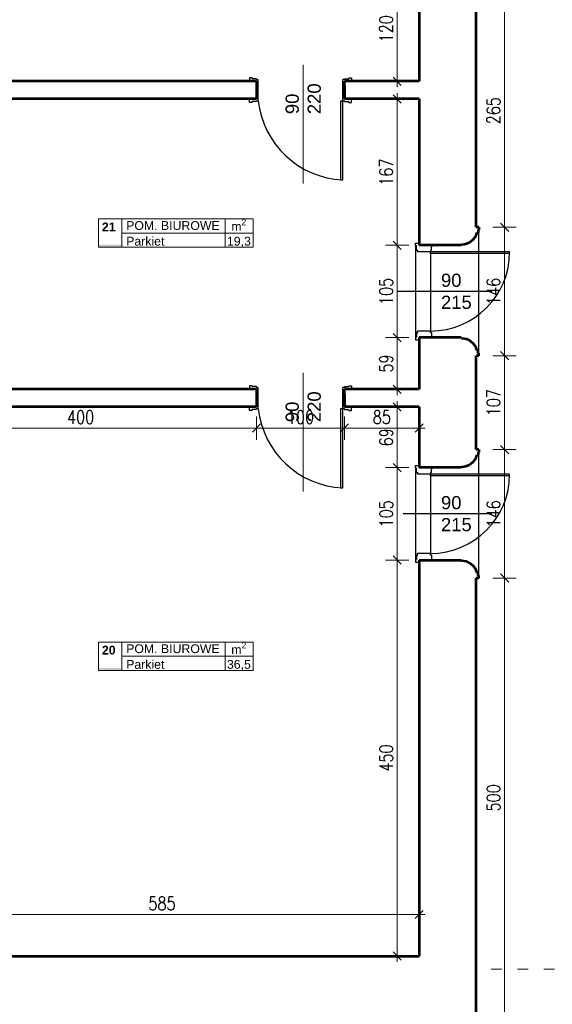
# Model space of a CAD drawing. Header units: millimetres. Extents: x 56977 to 67992, y 30187 to 42235.
# Tile 18 of 130: x 59164 to 59770, y 33924 to 35043. Entities that reach past the tile are written whole.
import ezdxf

# ---------------------------------------------------------------- set-up
doc = ezdxf.new("R2010")
doc.units = ezdxf.units.MM
doc.header["$MEASUREMENT"] = 0
doc.linetypes.add('ACAD_ISO03W100', pattern=[30, 12, -18])
doc.layers.get('0').update_dxf_attribs({"lineweight": 13})
doc.layers.get('DEFPOINTS').update_dxf_attribs({"lineweight": 13})
doc.layers.add('AI-OKNA', color=4, linetype='Continuous')
doc.layers.add('okna', color=8, linetype='Continuous')
for name, color, linetype, lineweight in [('AI-OPISY', 3, 'Continuous', 13), ('AI_MURY', 40, 'Continuous', 53), ('AI_WIDOK', 8, 'Continuous', 13), ('OPISY TABELKI', 30, 'Continuous', 13), ('wymiary', 8, 'Continuous', 13)]:
    doc.layers.add(name, color=color, linetype=linetype, lineweight=lineweight)
doc.styles.add('GENERATED_STYLE_2', font='txt.shx')
doc.styles.get("Standard").update_dxf_attribs({"font": 'txt.shx'})
doc.styles.add('Style-ROMANS', font='ROMANS.shx')
doc.styles.add('WYMIAROWY-08', font='ROMANS.shx', dxfattribs={"width": 0.8})
doc.dimstyles.new('DYBY', dxfattribs={"dimscale": 100, "dimtxt": 0.15, "dimasz": 0.05, "dimexe": 0.05, "dimexo": 0.1, "dimgap": 0.05, "dimtad": 1, "dimdec": 0, "dimdsep": 46, "dimlunit": 5, "dimtxsty": 'WYMIAROWY-08', "dimblk": 'M_STRZ', "dimcen": 0.1, "dimse1": 1, "dimse2": 1, "dimclrd": 7, "dimclre": 7, "dimclrt": 1, "dimadec": 0, "dimazin": 0, "dimtfac": 1, "dimtdec": 0, "dimtmove": 2, "dimatfit": 3, "dimldrblk": 'M_STRZ', "dimfxl": 0, "dimtolj": 1, "dimarcsym": 0})

# ---------------------------------------------------------------- blocks, each defined once
blk = doc.blocks.new('M_STRZ')
for p, q in [((0, 2.66), (0, 0)), ((-1.33, 0), (1.33, 0)), ((-0.94, -0.94), (0.94, 0.94)), ((0, 0), (0, -2.66))]:
    blk.add_line(p, q)
blk = doc.blocks.new('*U720')
at = {"layer": 'DEFPOINTS', "color": 0}
for p in [(59683.5, 34661.3), (59715.7, 34661.3), (59683.5, 34554.6)]:
    blk.add_point(p, dxfattribs=at)
at = {"layer": 'wymiary', "color": 7, "lineweight": -2}
blk.add_line((59715.7, 34559.6), (59715.7, 34656.3), dxfattribs=at)
at = {"layer": 'wymiary', "color": 7, "lineweight": -2, "xscale": 5, "yscale": 5, "zscale": 5}
for p, rotation in [((59715.7, 34661.3), 90), ((59715.7, 34554.6), 270)]:
    blk.add_blockref('M_STRZ', p, dxfattribs=dict(at, rotation=rotation))
at = {"layer": 'wymiary', "color": 1, "insert": (59703.2, 34607.9), "char_height": 15, "attachment_point": 5, "rotation": 90, "style": 'WYMIAROWY-08'}
blk.add_mtext('107', dxfattribs=at)
blk = doc.blocks.new('*D2253')
at = {"layer": 'DEFPOINTS'}
for p in [(59683.5, 34661.3), (59715.7, 34661.3), (59728.2, 34592.4), (59683.5, 34554.6)]:
    blk.add_point(p, dxfattribs=at)
at = {"layer": 'wymiary', "color": 7}
blk.add_blockref('*U720', (0, 0), dxfattribs=at)
blk = doc.blocks.new('*U721')
at = {"layer": 'DEFPOINTS', "color": 0}
for p in [(59683.5, 35072.1), (59715.7, 35072.1), (59683.5, 34807.3)]:
    blk.add_point(p, dxfattribs=at)
at = {"layer": 'wymiary', "color": 7, "lineweight": -2}
blk.add_line((59715.7, 34812.3), (59715.7, 35067.1), dxfattribs=at)
at = {"layer": 'wymiary', "color": 7, "lineweight": -2, "xscale": 5, "yscale": 5, "zscale": 5}
for p, rotation in [((59715.7, 35072.1), 90), ((59715.7, 34807.3), 270)]:
    blk.add_blockref('M_STRZ', p, dxfattribs=dict(at, rotation=rotation))
at = {"layer": 'wymiary', "color": 1, "insert": (59703.2, 34939.7), "char_height": 15, "attachment_point": 5, "rotation": 90, "style": 'WYMIAROWY-08'}
blk.add_mtext('265', dxfattribs=at)
blk = doc.blocks.new('*D2254')
at = {"layer": 'DEFPOINTS'}
for p in [(59683.5, 35072.1), (59715.7, 35072.1), (59728.2, 34923.3), (59683.5, 34807.3)]:
    blk.add_point(p, dxfattribs=at)
at = {"layer": 'wymiary', "color": 7}
blk.add_blockref('*U721', (0, 0), dxfattribs=at)
blk = doc.blocks.new('*U1356')
at = {"layer": 'DEFPOINTS', "color": 0}
for p in [(59618.6, 35092.6), (59593.6, 34973.1), (59618.6, 34973.1)]:
    blk.add_point(p, dxfattribs=at)
at = {"layer": 'wymiary', "color": 7, "lineweight": -2}
blk.add_line((59593.6, 35087.6), (59593.6, 34978.1), dxfattribs=at)
at = {"layer": 'wymiary', "color": 7, "lineweight": -2, "xscale": 5, "yscale": 5, "zscale": 5}
for p, rotation in [((59593.6, 35092.6), 90), ((59593.6, 34973.1), 270)]:
    blk.add_blockref('M_STRZ', p, dxfattribs=dict(at, rotation=rotation))
at = {"layer": 'wymiary', "color": 1, "insert": (59581.1, 35032.8), "char_height": 15, "attachment_point": 5, "rotation": 90, "style": 'WYMIAROWY-08'}
blk.add_mtext('120', dxfattribs=at)
blk = doc.blocks.new('*D2887')
at = {"layer": 'DEFPOINTS'}
for p in [(59618.6, 35092.6), (59606.1, 35048.3), (59593.6, 34973.1), (59618.6, 34973.1)]:
    blk.add_point(p, dxfattribs=at)
at = {"layer": 'wymiary', "color": 7}
blk.add_blockref('*U1356', (0, 0), dxfattribs=at)
blk = doc.blocks.new('*U1357')
at = {"layer": 'DEFPOINTS', "color": 0}
for p in [(59618.6, 34953.1), (59593.6, 34786.8), (59618.6, 34786.8)]:
    blk.add_point(p, dxfattribs=at)
at = {"layer": 'wymiary', "color": 7, "lineweight": -2}
blk.add_line((59593.6, 34948.1), (59593.6, 34791.8), dxfattribs=at)
at = {"layer": 'wymiary', "color": 7, "lineweight": -2, "xscale": 5, "yscale": 5, "zscale": 5}
for p, rotation in [((59593.6, 34953.1), 90), ((59593.6, 34786.8), 270)]:
    blk.add_blockref('M_STRZ', p, dxfattribs=dict(at, rotation=rotation))
at = {"layer": 'wymiary', "color": 1, "insert": (59581.1, 34869.9), "char_height": 15, "attachment_point": 5, "rotation": 90, "style": 'WYMIAROWY-08'}
blk.add_mtext('167', dxfattribs=at)
blk = doc.blocks.new('*D2888')
at = {"layer": 'DEFPOINTS'}
for p in [(59618.6, 34953.1), (59606.1, 34885.4), (59593.6, 34786.8), (59618.6, 34786.8)]:
    blk.add_point(p, dxfattribs=at)
at = {"layer": 'wymiary', "color": 7}
blk.add_blockref('*U1357', (0, 0), dxfattribs=at)
blk = doc.blocks.new('*U1358')
at = {"layer": 'DEFPOINTS', "color": 0}
for p in [(59618.6, 34786.8), (59593.6, 34681.8), (59618.6, 34681.8)]:
    blk.add_point(p, dxfattribs=at)
at = {"layer": 'wymiary', "color": 7, "lineweight": -2}
blk.add_line((59593.6, 34781.8), (59593.6, 34686.8), dxfattribs=at)
at = {"layer": 'wymiary', "color": 7, "lineweight": -2, "xscale": 5, "yscale": 5, "zscale": 5}
for p, rotation in [((59593.6, 34786.8), 90), ((59593.6, 34681.8), 270)]:
    blk.add_blockref('M_STRZ', p, dxfattribs=dict(at, rotation=rotation))
at = {"layer": 'wymiary', "color": 1, "insert": (59581.1, 34734.3), "char_height": 15, "attachment_point": 5, "rotation": 90, "style": 'WYMIAROWY-08'}
blk.add_mtext('105', dxfattribs=at)
blk = doc.blocks.new('*D2889')
at = {"layer": 'DEFPOINTS'}
for p in [(59618.6, 34786.8), (59606.1, 34749.7), (59593.6, 34681.8), (59618.6, 34681.8)]:
    blk.add_point(p, dxfattribs=at)
at = {"layer": 'wymiary', "color": 7}
blk.add_blockref('*U1358', (0, 0), dxfattribs=at)
blk = doc.blocks.new('*U1359')
at = {"layer": 'DEFPOINTS', "color": 0}
for p in [(59618.6, 34681.8), (59593.6, 34623.1), (59618.6, 34623.1)]:
    blk.add_point(p, dxfattribs=at)
at = {"layer": 'wymiary', "color": 7, "lineweight": -2}
blk.add_line((59593.6, 34676.8), (59593.6, 34628.1), dxfattribs=at)
at = {"layer": 'wymiary', "color": 7, "lineweight": -2, "xscale": 5, "yscale": 5, "zscale": 5}
for p, rotation in [((59593.6, 34681.8), 90), ((59593.6, 34623.1), 270)]:
    blk.add_blockref('M_STRZ', p, dxfattribs=dict(at, rotation=rotation))
at = {"layer": 'wymiary', "color": 1, "insert": (59581.1, 34652.4), "char_height": 15, "attachment_point": 5, "rotation": 90, "style": 'WYMIAROWY-08'}
blk.add_mtext('59', dxfattribs=at)
blk = doc.blocks.new('*D2890')
at = {"layer": 'DEFPOINTS'}
for p in [(59618.6, 34681.8), (59606.1, 34663), (59593.6, 34623.1), (59618.6, 34623.1)]:
    blk.add_point(p, dxfattribs=at)
at = {"layer": 'wymiary', "color": 7}
blk.add_blockref('*U1359', (0, 0), dxfattribs=at)
blk = doc.blocks.new('*U1360')
at = {"layer": 'DEFPOINTS', "color": 0}
for p in [(59618.6, 34603.1), (59593.6, 34534.1), (59618.6, 34534.1)]:
    blk.add_point(p, dxfattribs=at)
at = {"layer": 'wymiary', "color": 7, "lineweight": -2}
blk.add_line((59593.6, 34598.1), (59593.6, 34539.1), dxfattribs=at)
at = {"layer": 'wymiary', "color": 7, "lineweight": -2, "xscale": 5, "yscale": 5, "zscale": 5}
for p, rotation in [((59593.6, 34603.1), 90), ((59593.6, 34534.1), 270)]:
    blk.add_blockref('M_STRZ', p, dxfattribs=dict(at, rotation=rotation))
at = {"layer": 'wymiary', "color": 1, "insert": (59581.1, 34568.6), "char_height": 15, "attachment_point": 5, "rotation": 90, "style": 'WYMIAROWY-08'}
blk.add_mtext('69', dxfattribs=at)
blk = doc.blocks.new('*D2891')
at = {"layer": 'DEFPOINTS'}
for p in [(59618.6, 34603.1), (59606.1, 34578.9), (59593.6, 34534.1), (59618.6, 34534.1)]:
    blk.add_point(p, dxfattribs=at)
at = {"layer": 'wymiary', "color": 7}
blk.add_blockref('*U1360', (0, 0), dxfattribs=at)
blk = doc.blocks.new('*U1361')
at = {"layer": 'DEFPOINTS', "color": 0}
for p in [(59618.6, 34534.1), (59593.6, 34429.1), (59618.6, 34429.1)]:
    blk.add_point(p, dxfattribs=at)
at = {"layer": 'wymiary', "color": 7, "lineweight": -2}
blk.add_line((59593.6, 34529.1), (59593.6, 34434.1), dxfattribs=at)
at = {"layer": 'wymiary', "color": 7, "lineweight": -2, "xscale": 5, "yscale": 5, "zscale": 5}
for p, rotation in [((59593.6, 34534.1), 90), ((59593.6, 34429.1), 270)]:
    blk.add_blockref('M_STRZ', p, dxfattribs=dict(at, rotation=rotation))
at = {"layer": 'wymiary', "color": 1, "insert": (59581.1, 34481.6), "char_height": 15, "attachment_point": 5, "rotation": 90, "style": 'WYMIAROWY-08'}
blk.add_mtext('105', dxfattribs=at)
blk = doc.blocks.new('*D2892')
at = {"layer": 'DEFPOINTS'}
for p in [(59618.6, 34534.1), (59606.1, 34497), (59593.6, 34429.1), (59618.6, 34429.1)]:
    blk.add_point(p, dxfattribs=at)
at = {"layer": 'wymiary', "color": 7}
blk.add_blockref('*U1361', (0, 0), dxfattribs=at)
blk = doc.blocks.new('*U1362')
at = {"layer": 'DEFPOINTS', "color": 0}
for p in [(59618.6, 34429.1), (59593.6, 33979.1), (59618.6, 33979.1)]:
    blk.add_point(p, dxfattribs=at)
at = {"layer": 'wymiary', "color": 7, "lineweight": -2}
blk.add_line((59593.6, 34424.1), (59593.6, 33984.1), dxfattribs=at)
at = {"layer": 'wymiary', "color": 7, "lineweight": -2, "xscale": 5, "yscale": 5, "zscale": 5}
for p, rotation in [((59593.6, 34429.1), 90), ((59593.6, 33979.1), 270)]:
    blk.add_blockref('M_STRZ', p, dxfattribs=dict(at, rotation=rotation))
at = {"layer": 'wymiary', "color": 1, "insert": (59581.1, 34204.1), "char_height": 15, "attachment_point": 5, "rotation": 90, "style": 'WYMIAROWY-08'}
blk.add_mtext('450', dxfattribs=at)
blk = doc.blocks.new('*D2893')
at = {"layer": 'DEFPOINTS'}
for p in [(59618.6, 34429.1), (59606.1, 34220.4), (59593.6, 33979.1), (59618.6, 33979.1)]:
    blk.add_point(p, dxfattribs=at)
at = {"layer": 'wymiary', "color": 7}
blk.add_blockref('*U1362', (0, 0), dxfattribs=at)
blk = doc.blocks.new('*U1363')
at = {"layer": 'DEFPOINTS', "color": 0}
for p in [(59033.5, 34026.3), (59618.6, 34026.3), (59618.6, 34026.3)]:
    blk.add_point(p, dxfattribs=at)
at = {"layer": 'wymiary', "color": 7, "lineweight": -2}
blk.add_line((59038.5, 34026.3), (59613.6, 34026.3), dxfattribs=at)
at = {"layer": 'wymiary', "color": 7, "lineweight": -2, "xscale": 5, "yscale": 5, "zscale": 5, "rotation": 180}
blk.add_blockref('M_STRZ', (59033.5, 34026.3), dxfattribs=at)
at = {"layer": 'wymiary', "color": 7, "lineweight": -2, "xscale": 5, "yscale": 5, "zscale": 5}
blk.add_blockref('M_STRZ', (59618.6, 34026.3), dxfattribs=at)
at = {"layer": 'wymiary', "color": 1, "insert": (59326.1, 34038.8), "char_height": 15, "attachment_point": 5, "style": 'WYMIAROWY-08'}
blk.add_mtext('585', dxfattribs=at)
blk = doc.blocks.new('*D2894')
at = {"layer": 'DEFPOINTS'}
for p in [(59309.8, 34038.8), (59033.5, 34026.3), (59618.6, 34026.3), (59618.6, 34026.3)]:
    blk.add_point(p, dxfattribs=at)
at = {"layer": 'wymiary', "color": 7}
blk.add_blockref('*U1363', (0, 0), dxfattribs=at)
blk = doc.blocks.new('*U1364')
at = {"layer": 'DEFPOINTS', "color": 0}
for p in [(59683.5, 34554.6), (59715.7, 34554.6), (59683.5, 34408.6)]:
    blk.add_point(p, dxfattribs=at)
at = {"layer": 'wymiary', "color": 7, "lineweight": -2}
blk.add_line((59715.7, 34413.6), (59715.7, 34549.6), dxfattribs=at)
at = {"layer": 'wymiary', "color": 7, "lineweight": -2, "xscale": 5, "yscale": 5, "zscale": 5}
for p, rotation in [((59715.7, 34554.6), 90), ((59715.7, 34408.6), 270)]:
    blk.add_blockref('M_STRZ', p, dxfattribs=dict(at, rotation=rotation))
at = {"layer": 'wymiary', "color": 1, "insert": (59703.2, 34481.6), "char_height": 15, "attachment_point": 5, "rotation": 90, "style": 'WYMIAROWY-08'}
blk.add_mtext('146', dxfattribs=at)
blk = doc.blocks.new('*D2895')
at = {"layer": 'DEFPOINTS'}
for p in [(59683.5, 34554.6), (59715.7, 34554.6), (59728.2, 34466.1), (59683.5, 34408.6)]:
    blk.add_point(p, dxfattribs=at)
at = {"layer": 'wymiary', "color": 7}
blk.add_blockref('*U1364', (0, 0), dxfattribs=at)
blk = doc.blocks.new('*U1365')
at = {"layer": 'DEFPOINTS', "color": 0}
for p in [(59683.5, 34408.6), (59715.7, 34408.6), (59683.5, 33909.1)]:
    blk.add_point(p, dxfattribs=at)
at = {"layer": 'wymiary', "color": 7, "lineweight": -2}
blk.add_line((59715.7, 33914.1), (59715.7, 34403.6), dxfattribs=at)
at = {"layer": 'wymiary', "color": 7, "lineweight": -2, "xscale": 5, "yscale": 5, "zscale": 5}
for p, rotation in [((59715.7, 34408.6), 90), ((59715.7, 33909.1), 270)]:
    blk.add_blockref('M_STRZ', p, dxfattribs=dict(at, rotation=rotation))
at = {"layer": 'wymiary', "color": 1, "insert": (59703.2, 34158.8), "char_height": 15, "attachment_point": 5, "rotation": 90, "style": 'WYMIAROWY-08'}
blk.add_mtext('500', dxfattribs=at)
blk = doc.blocks.new('*D2896')
at = {"layer": 'DEFPOINTS'}
for p in [(59683.5, 34408.6), (59715.7, 34408.6), (59728.2, 34142.5), (59683.5, 33909.1)]:
    blk.add_point(p, dxfattribs=at)
at = {"layer": 'wymiary', "color": 7}
blk.add_blockref('*U1365', (0, 0), dxfattribs=at)
blk = doc.blocks.new('*U1366')
at = {"layer": 'DEFPOINTS', "color": 0}
for p in [(59683.5, 34807.3), (59715.7, 34807.3), (59683.5, 34661.3)]:
    blk.add_point(p, dxfattribs=at)
at = {"layer": 'wymiary', "color": 7, "lineweight": -2}
blk.add_line((59715.7, 34666.3), (59715.7, 34802.3), dxfattribs=at)
at = {"layer": 'wymiary', "color": 7, "lineweight": -2, "xscale": 5, "yscale": 5, "zscale": 5}
for p, rotation in [((59715.7, 34807.3), 90), ((59715.7, 34661.3), 270)]:
    blk.add_blockref('M_STRZ', p, dxfattribs=dict(at, rotation=rotation))
at = {"layer": 'wymiary', "color": 1, "insert": (59703.2, 34734.3), "char_height": 15, "attachment_point": 5, "rotation": 90, "style": 'WYMIAROWY-08'}
blk.add_mtext('146', dxfattribs=at)
blk = doc.blocks.new('*D2897')
at = {"layer": 'DEFPOINTS'}
for p in [(59683.5, 34807.3), (59715.7, 34807.3), (59728.2, 34718.8), (59683.5, 34661.3)]:
    blk.add_point(p, dxfattribs=at)
at = {"layer": 'wymiary', "color": 7}
blk.add_blockref('*U1366', (0, 0), dxfattribs=at)
blk = doc.blocks.new('*U1392')
at = {"layer": 'DEFPOINTS', "color": 0}
for p in [(59033.5, 34603.1), (59433.6, 34603.1), (59433.6, 34579)]:
    blk.add_point(p, dxfattribs=at)
at = {"layer": 'wymiary', "color": 7, "lineweight": -2}
blk.add_line((59038.5, 34578.9), (59428.6, 34579), dxfattribs=at)
at = {"layer": 'wymiary', "color": 7, "lineweight": -2, "xscale": 5.000000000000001, "yscale": 5.000000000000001, "zscale": 5}
for p, rotation in [((59033.5, 34578.9), 180.0028487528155), ((59433.6, 34579), 0.00284875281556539)]:
    blk.add_blockref('M_STRZ', p, dxfattribs=dict(at, rotation=rotation))
at = {"layer": 'wymiary', "color": 1, "insert": (59233.6, 34591.4), "char_height": 15, "attachment_point": 5, "rotation": 0.0028, "style": 'WYMIAROWY-08'}
blk.add_mtext('400', dxfattribs=at)
blk = doc.blocks.new('*D2923')
at = {"layer": 'DEFPOINTS'}
for p in [(59033.5, 34603.1), (59433.6, 34603.1), (59433.6, 34579), (59217.3, 34566.4)]:
    blk.add_point(p, dxfattribs=at)
at = {"layer": 'wymiary', "color": 7}
blk.add_blockref('*U1392', (0, 0), dxfattribs=at)
blk = doc.blocks.new('*U1393')
at = {"layer": 'DEFPOINTS', "color": 0}
for p in [(59433.6, 34603.1), (59533.6, 34603.1), (59533.6, 34579)]:
    blk.add_point(p, dxfattribs=at)
at = {"layer": 'wymiary', "color": 7, "lineweight": -2}
blk.add_line((59438.6, 34579), (59528.6, 34579), dxfattribs=at)
at = {"layer": 'wymiary', "color": 7, "lineweight": -2, "xscale": 5, "yscale": 5, "zscale": 5, "rotation": 180}
blk.add_blockref('M_STRZ', (59433.6, 34579), dxfattribs=at)
at = {"layer": 'wymiary', "color": 7, "lineweight": -2, "xscale": 5, "yscale": 5, "zscale": 5}
blk.add_blockref('M_STRZ', (59533.6, 34579), dxfattribs=at)
at = {"layer": 'wymiary', "color": 1, "insert": (59483.6, 34591.5), "char_height": 15, "attachment_point": 5, "style": 'WYMIAROWY-08'}
blk.add_mtext('100', dxfattribs=at)
blk = doc.blocks.new('*D2924')
at = {"layer": 'DEFPOINTS'}
for p in [(59433.6, 34603.1), (59533.6, 34603.1), (59533.6, 34579), (59468.2, 34566.5)]:
    blk.add_point(p, dxfattribs=at)
at = {"layer": 'wymiary', "color": 7}
blk.add_blockref('*U1393', (0, 0), dxfattribs=at)
blk = doc.blocks.new('*U1394')
at = {"layer": 'DEFPOINTS', "color": 0}
for p in [(59533.6, 34603.1), (59618.6, 34603.1), (59618.6, 34579)]:
    blk.add_point(p, dxfattribs=at)
at = {"layer": 'wymiary', "color": 7, "lineweight": -2}
blk.add_line((59538.6, 34579), (59613.6, 34579), dxfattribs=at)
at = {"layer": 'wymiary', "color": 7, "lineweight": -2, "xscale": 5, "yscale": 5, "zscale": 5, "rotation": 180}
blk.add_blockref('M_STRZ', (59533.6, 34579), dxfattribs=at)
at = {"layer": 'wymiary', "color": 7, "lineweight": -2, "xscale": 5, "yscale": 5, "zscale": 5}
blk.add_blockref('M_STRZ', (59618.6, 34579), dxfattribs=at)
at = {"layer": 'wymiary', "color": 1, "insert": (59576.1, 34591.5), "char_height": 15, "attachment_point": 5, "style": 'WYMIAROWY-08'}
blk.add_mtext('85', dxfattribs=at)
blk = doc.blocks.new('*D2925')
at = {"layer": 'DEFPOINTS'}
for p in [(59533.6, 34603.1), (59618.6, 34603.1), (59618.6, 34579), (59565.5, 34566.5)]:
    blk.add_point(p, dxfattribs=at)
at = {"layer": 'wymiary', "color": 7}
blk.add_blockref('*U1394', (0, 0), dxfattribs=at)

msp = doc.modelspace()

# ---------------------------------------------------------------- hatches: boundary and pattern name
at = {"layer": 'OPISY TABELKI', "extrusion": (0, 0, -1)}
for points in [[(-59280.4, 34784.5), (-59280.4, 34787.4), (-59254.1, 34787.4), (-59254.1, 34784.5)], [(-59280.4, 34303.6), (-59280.4, 34306.5), (-59254.1, 34306.5), (-59254.1, 34303.6)]]:
    msp.add_hatch(color=256, dxfattribs=at).paths.add_polyline_path(points, flags=16)

# ---------------------------------------------------------------- linework, layer by layer
at = {"layer": 'AI-OKNA'}
for p, q in [((59425.6, 34977.1), (59425.6, 34973.1)), ((59428.6, 34977.1), (59425.6, 34977.1)), ((59428.6, 34977.1), (59428.6, 34976.1)), ((59433.6, 34976.1), (59428.6, 34976.1)), ((59433.6, 34976.1), (59433.6, 34975.1)), ((59433.6, 34975.1), (59435.6, 34975.1)), ((59435.6, 34951.1), (59435.6, 34975.1)), ((59533.6, 34975.1), (59531.6, 34975.1)), ((59531.6, 34951.1), (59531.6, 34975.1)), ((59533.6, 34976.1), (59533.6, 34975.1)), ((59533.6, 34976.1), (59538.6, 34976.1)), ((59538.6, 34977.1), (59538.6, 34976.1)), ((59538.6, 34977.1), (59541.6, 34977.1)), ((59541.6, 34977.1), (59541.6, 34973.1)), ((59433.6, 34960.6), (59433.6, 34955.6)), ((59533.6, 34960.6), (59533.6, 34955.6)), ((59425.6, 34949.1), (59425.6, 34953.1)), ((59428.6, 34949.1), (59425.6, 34949.1)), ((59433.6, 34950.1), (59428.6, 34950.1)), ((59428.6, 34949.1), (59428.6, 34950.1)), ((59433.6, 34951.1), (59435.6, 34951.1)), ((59433.6, 34950.1), (59433.6, 34951.1)), ((59529.6, 34951.1), (59531.6, 34951.1)), ((59529.6, 34861.1), (59529.6, 34951.1)), ((59533.6, 34951.1), (59531.6, 34951.1)), ((59531.6, 34861.1), (59531.6, 34951.1)), ((59533.6, 34950.1), (59533.6, 34951.1)), ((59533.6, 34950.1), (59538.6, 34950.1)), ((59538.6, 34949.1), (59538.6, 34950.1)), ((59538.6, 34949.1), (59541.6, 34949.1)), ((59541.6, 34949.1), (59541.6, 34953.1)), ((59529.6, 34861.1), (59531.6, 34861.1)), ((59614.6, 34789.3), (59618.6, 34789.3)), ((59614.6, 34786.3), (59614.6, 34789.3)), ((59614.6, 34786.3), (59614.6, 34682.3)), ((59615.6, 34786.3), (59614.6, 34786.3)), ((59615.6, 34781.3), (59615.6, 34786.3)), ((59615.6, 34781.3), (59616.6, 34781.3)), ((59616.6, 34781.3), (59616.6, 34779.3)), ((59631.5, 34779.3), (59616.6, 34779.3)), ((59631.5, 34781.3), (59631.5, 34779.3)), ((59632.5, 34781.3), (59631.5, 34781.3)), ((59631.5, 34777.3), (59631.5, 34779.3)), ((59721.5, 34779.3), (59631.5, 34779.3)), ((59631.5, 34778.8), (59631.5, 34687.3)), ((59721.5, 34777.3), (59631.5, 34777.3)), ((59632.5, 34781.3), (59632.5, 34785.3)), ((59701.3, 34734.3), (59593.7, 34734.3)), ((59615.6, 34687.3), (59616.6, 34687.3)), ((59615.6, 34687.3), (59615.6, 34682.3)), ((59631.5, 34689.3), (59616.6, 34689.3)), ((59616.6, 34687.3), (59616.6, 34689.3)), ((59631.5, 34687.3), (59631.5, 34689.3)), ((59632.5, 34687.3), (59631.5, 34687.3)), ((59632.5, 34687.3), (59632.5, 34683.3)), ((59614.6, 34682.3), (59615.6, 34682.3)), ((59614.6, 34682.3), (59614.6, 34679.3)), ((59614.6, 34679.3), (59618.6, 34679.3)), ((59425.6, 34627.1), (59425.6, 34623.1)), ((59428.6, 34627.1), (59425.6, 34627.1)), ((59428.6, 34627.1), (59428.6, 34626.1)), ((59433.6, 34626.1), (59428.6, 34626.1)), ((59433.6, 34626.1), (59433.6, 34625.1)), ((59433.6, 34625.1), (59435.6, 34625.1)), ((59435.6, 34601.1), (59435.6, 34625.1)), ((59533.6, 34625.1), (59531.6, 34625.1)), ((59531.6, 34601.1), (59531.6, 34625.1)), ((59533.6, 34626.1), (59533.6, 34625.1)), ((59533.6, 34626.1), (59538.6, 34626.1)), ((59538.6, 34627.1), (59538.6, 34626.1)), ((59538.6, 34627.1), (59541.6, 34627.1)), ((59541.6, 34627.1), (59541.6, 34623.1)), ((59433.6, 34610.6), (59433.6, 34605.6)), ((59533.6, 34610.6), (59533.6, 34605.6)), ((59425.6, 34599.1), (59425.6, 34603.1)), ((59428.6, 34599.1), (59425.6, 34599.1)), ((59433.6, 34600.1), (59428.6, 34600.1)), ((59428.6, 34599.1), (59428.6, 34600.1)), ((59433.6, 34601.1), (59435.6, 34601.1)), ((59433.6, 34600.1), (59433.6, 34601.1)), ((59529.6, 34601.1), (59531.6, 34601.1)), ((59529.6, 34511.1), (59529.6, 34601.1)), ((59533.6, 34601.1), (59531.6, 34601.1)), ((59531.6, 34511.1), (59531.6, 34601.1)), ((59533.6, 34600.1), (59533.6, 34601.1)), ((59533.6, 34600.1), (59538.6, 34600.1)), ((59538.6, 34599.1), (59538.6, 34600.1)), ((59538.6, 34599.1), (59541.6, 34599.1)), ((59541.6, 34599.1), (59541.6, 34603.1)), ((59614.6, 34536.6), (59618.6, 34536.6)), ((59614.6, 34533.6), (59614.6, 34536.6)), ((59614.6, 34533.6), (59614.6, 34429.6)), ((59615.6, 34533.6), (59614.6, 34533.6)), ((59615.6, 34528.6), (59615.6, 34533.6)), ((59632.5, 34528.6), (59632.5, 34532.6)), ((59615.6, 34528.6), (59616.6, 34528.6)), ((59616.6, 34528.6), (59616.6, 34526.6)), ((59631.5, 34526.6), (59616.6, 34526.6)), ((59631.5, 34528.6), (59631.5, 34526.6)), ((59632.5, 34528.6), (59631.5, 34528.6)), ((59631.5, 34524.6), (59631.5, 34526.6)), ((59721.5, 34526.6), (59631.5, 34526.6)), ((59631.5, 34526.1), (59631.5, 34434.6)), ((59721.5, 34524.6), (59631.5, 34524.6)), ((59529.6, 34511.1), (59531.6, 34511.1)), ((59701.3, 34481.6), (59600.5, 34481.6)), ((59614.6, 34429.6), (59615.6, 34429.6)), ((59614.6, 34429.6), (59614.6, 34426.6)), ((59615.6, 34434.6), (59616.6, 34434.6)), ((59615.6, 34434.6), (59615.6, 34429.6)), ((59631.5, 34436.6), (59616.6, 34436.6)), ((59616.6, 34434.6), (59616.6, 34436.6)), ((59631.5, 34434.6), (59631.5, 34436.6)), ((59632.5, 34434.6), (59631.5, 34434.6)), ((59632.5, 34434.6), (59632.5, 34430.6)), ((59614.6, 34426.6), (59618.6, 34426.6))]:
    msp.add_line(p, q, dxfattribs=at)
for centre, radius, start, end in [((59536.2, 34962.2), 101.2, 186.3007, 267.3945), ((59631.5, 34779.3), 90, 270, 0), ((59632.5, 34786.8), 1.5, 270, 0), ((59632.5, 34681.8), 1.5, 0, 90), ((59536.2, 34612.2), 101.2, 186.3007, 267.3945), ((59632.5, 34534.1), 1.5, 270, 0), ((59631.5, 34526.6), 90, 270, 0), ((59632.5, 34429.1), 1.5, 0, 90)]:
    msp.add_arc(centre, radius, start, end, dxfattribs=at)
at = {"layer": 'AI-OPISY'}
for p, q in [((59486.6, 34991.9), (59486.6, 34857)), ((59486.6, 34641.9), (59486.6, 34507))]:
    msp.add_line(p, q, dxfattribs=at)
at = {"layer": 'AI_MURY'}
for p, q in [((59618.6, 35092.6), (59618.6, 34973.1)), ((59683.5, 34925.1), (59683.5, 35072.1)), ((59433.6, 34973.1), (59033.5, 34973.1)), ((59433.6, 34973.1), (59433.6, 34953.1)), ((59433.6, 34968.1), (59433.6, 34953.1)), ((59618.6, 34973.1), (59533.6, 34973.1)), ((59533.6, 34953.1), (59533.6, 34973.1)), ((59533.6, 34968.1), (59533.6, 34953.1)), ((59433.6, 34953.1), (59033.5, 34953.1)), ((59618.6, 34953.1), (59533.6, 34953.1)), ((59618.6, 34953.1), (59533.6, 34953.1)), ((59618.6, 34953.1), (59618.6, 34786.8)), ((59618.6, 34953.1), (59618.6, 34786.8)), ((59683.5, 34807.3), (59683.5, 34925.1)), ((59686.5, 34807.3), (59683.5, 34807.3)), ((59684.5, 34801.3), (59685.5, 34801.3)), ((59685.5, 34804.3), (59685.5, 34801.3)), ((59685.5, 34804.3), (59686.5, 34804.3)), ((59686.5, 34807.3), (59686.5, 34804.3)), ((59666.5, 34786.8), (59666.5, 34787.8)), ((59666.5, 34786.8), (59618.6, 34786.8)), ((59618.6, 34681.8), (59618.6, 34623.1)), ((59618.6, 34681.8), (59618.6, 34623.1)), ((59666.5, 34681.8), (59618.6, 34681.8)), ((59666.5, 34681.8), (59666.5, 34680.8)), ((59684.5, 34667.3), (59685.5, 34667.3)), ((59685.5, 34664.3), (59685.5, 34667.3)), ((59685.5, 34664.3), (59686.5, 34664.3)), ((59686.5, 34661.3), (59686.5, 34664.3)), ((59683.5, 34554.6), (59683.5, 34661.3)), ((59686.5, 34661.3), (59683.5, 34661.3)), ((59433.6, 34623.1), (59033.5, 34623.1)), ((59433.6, 34623.1), (59433.6, 34603.1)), ((59618.6, 34623.1), (59533.6, 34623.1)), ((59533.6, 34603.1), (59533.6, 34623.1)), ((59433.6, 34618.1), (59433.6, 34603.1)), ((59533.6, 34618.1), (59533.6, 34603.1)), ((59433.6, 34603.1), (59033.5, 34603.1)), ((59618.6, 34603.1), (59533.6, 34603.1)), ((59618.6, 34603.1), (59533.6, 34603.1)), ((59618.6, 34603.1), (59618.6, 34534.1)), ((59618.6, 34603.1), (59618.6, 34534.1)), ((59686.5, 34554.6), (59683.5, 34554.6)), ((59686.5, 34554.6), (59686.5, 34551.6)), ((59684.5, 34548.6), (59685.5, 34548.6)), ((59685.5, 34551.6), (59685.5, 34548.6)), ((59685.5, 34551.6), (59686.5, 34551.6)), ((59666.5, 34534.1), (59618.6, 34534.1)), ((59666.5, 34534.1), (59666.5, 34535.1)), ((59618.6, 34429.1), (59618.6, 34270.1)), ((59618.6, 34429.1), (59618.6, 34270.1)), ((59618.6, 34429.1), (59666.5, 34429.1)), ((59666.5, 34429.1), (59666.5, 34428.1)), ((59683.5, 33909.1), (59683.5, 34408.6)), ((59686.5, 34408.6), (59683.5, 34408.6)), ((59684.5, 34414.6), (59685.5, 34414.6)), ((59685.5, 34411.6), (59685.5, 34414.6)), ((59685.5, 34411.6), (59686.5, 34411.6)), ((59686.5, 34408.6), (59686.5, 34411.6)), ((59618.6, 34270.1), (59618.6, 33979.1)), ((59033.5, 33979.1), (59618.6, 33979.1))]:
    msp.add_line(p, q, dxfattribs=at)
for centre, start, end in [((59667.1, 34805.8), 268.2739, 345.56), ((59667.1, 34662.8), 14.44, 91.7261), ((59667.1, 34553.1), 268.2739, 345.56), ((59667.1, 34410.1), 14.44, 91.7261)]:
    msp.add_arc(centre, 18, start, end, dxfattribs=at)
at = {"layer": 'AI_WIDOK', "color": 251, "linetype": 'ACAD_ISO03W100'}
msp.add_line((59952.5, 33964.1), (59683.5, 33964.1), dxfattribs=at)
at = {"layer": 'okna'}
for p, q in [((59686.5, 34664.3), (59686.5, 34804.3)), ((59686.5, 34411.6), (59686.5, 34551.6))]:
    msp.add_line(p, q, dxfattribs=at)
at = {"layer": 'OPISY TABELKI'}
for p, q in [((59254.1, 34816.7), (59429.8, 34816.7)), ((59254.1, 34816.7), (59254.1, 34784.5)), ((59280.4, 34816.7), (59280.4, 34784.5)), ((59398, 34816.7), (59398, 34784.5)), ((59429.8, 34816.7), (59429.8, 34784.5)), ((59280.4, 34800.6), (59429.8, 34800.6)), ((59254.1, 34784.5), (59429.8, 34784.5)), ((59254.1, 34335.8), (59429.8, 34335.8)), ((59254.1, 34335.8), (59254.1, 34303.6)), ((59280.4, 34335.8), (59280.4, 34303.6)), ((59398, 34335.8), (59398, 34303.6)), ((59429.8, 34335.8), (59429.8, 34303.6)), ((59280.4, 34319.7), (59429.8, 34319.7)), ((59254.1, 34303.6), (59429.8, 34303.6))]:
    msp.add_line(p, q, dxfattribs=at)

# ---------------------------------------------------------------- texts
at = {"layer": 'AI-OPISY', "char_height": 15, "width": 45.29, "attachment_point": 1, "rotation": 90}
for insert in [(59466.7, 34935.8), (59466.7, 34585.8)]:
    msp.add_mtext('\\fArial|b0|i0|c238|p39;90\\P220', dxfattribs=dict(at, insert=insert))
at = {"layer": 'AI-OPISY', "char_height": 15, "width": 45.29, "attachment_point": 1}
for insert in [(59643.4, 34754.5), (59643.4, 34501.8)]:
    msp.add_mtext('\\fArial|b0|i0|c238|p39;90\\P215', dxfattribs=dict(at, insert=insert))
at = {"layer": 'OPISY TABELKI', "color": 7, "char_height": 10, "width": 168.659, "attachment_point": 1, "style": 'GENERATED_STYLE_2'}
for s, insert in [('\\fArial|b1|i0|c238|p39;21', (59257.8, 34812.6)), ('\\fArial|b0|i0|c238|p39;POM. BIUROWE       ', (59285.4, 34814.2)), ('\\A1;\\fArial|b0|i0|c238|p39;m\\H7.000000;\\S2^  ;', (59405, 34816.6)), ('\\fArial|b0|i0|c238|p39;Parkiet          ', (59285.4, 34796.4)), ('\\fArial|b0|i0|c238|p39;19,3          ', (59400, 34796.4)), ('\\fArial|b1|i0|c238|p39;20', (59257.8, 34331.7)), ('\\fArial|b0|i0|c238|p39;POM. BIUROWE       ', (59285.4, 34333.3)), ('\\A1;\\fArial|b0|i0|c238|p39;m\\H7.000000;\\S2^  ;', (59404.9, 34335.7)), ('\\fArial|b0|i0|c238|p39;Parkiet          ', (59285.4, 34315.5)), ('\\fArial|b0|i0|c238|p39;36,5           ', (59400, 34315.5))]:
    msp.add_mtext(s, dxfattribs=dict(at, insert=insert))

# ---------------------------------------------------------------- dimensions: what is measured, and where the dimension line sits
at = {"layer": 'wymiary', "color": 7}
for base, p1, p2, angle, picture, middle in [((59593.6025771, 34973.0682989), (59618.6378388, 35092.5682989), (59618.6378388, 34973.0682989), 270, '*D2887', (59606.1025771, 35048.2968704)), ((59715.7, 35072.1), (59683.5, 34807.3), (59683.5, 35072.1), 90, '*D2254', (59728.2, 34923.3)), ((59593.6, 34786.8), (59618.6, 34953.1), (59618.6, 34786.8), 270, '*D2888', (59606.1, 34885.4)), ((59715.7, 34807.3), (59683.5, 34661.3), (59683.5, 34807.3), 90, '*D2897', (59728.2, 34718.8)), ((59593.6, 34681.8), (59618.6, 34786.8), (59618.6, 34681.8), 270, '*D2889', (59606.1, 34749.7)), ((59593.6, 34623.1), (59618.6, 34681.8), (59618.6, 34623.1), 270, '*D2890', (59606.1, 34663)), ((59715.7, 34661.3), (59683.5, 34554.6), (59683.5, 34661.3), 90, '*D2253', (59728.2, 34592.4)), ((59593.6, 34534.1), (59618.6, 34603.1), (59618.6, 34534.1), 270, '*D2891', (59606.1, 34578.9)), ((59433.6, 34579), (59033.5, 34603.1), (59433.6, 34603.1), 0.0028, '*D2923', (59217.3, 34566.4)), ((59715.7, 34554.6), (59683.5, 34408.6), (59683.5, 34554.6), 90, '*D2895', (59728.2, 34466.1)), ((59593.6, 34429.1), (59618.6, 34534.1), (59618.6, 34429.1), 270, '*D2892', (59606.1, 34497)), ((59593.6, 33979.1), (59618.6, 34429.1), (59618.6, 33979.1), 270, '*D2893', (59606.1, 34220.4)), ((59715.6633546, 34408.5682989), (59683.5352819, 33909.0682989), (59683.5352819, 34408.5682989), 90, '*D2896', (59728.1633546, 34142.4825847))]:
    dim = msp.add_linear_dim(base=base, p1=p1, p2=p2, angle=angle, dimstyle='DYBY', override={"dimtad": 0, "dimtxsty": 'Style-ROMANS', "dimcen": 0.001, "dimclrd": 0, "dimclre": 0}, dxfattribs=at)
    dim.commit()
    dim.dimension.update_dxf_attribs({"geometry": picture, "text_midpoint": middle, "dimtype": 128})
for base, p1, p2, picture, middle in [((59533.6, 34579), (59433.6, 34603.1), (59533.6, 34603.1), '*D2924', (59468.2, 34566.5)), ((59618.6, 34579), (59533.6, 34603.1), (59618.6, 34603.1), '*D2925', (59565.5, 34566.5)), ((59618.6, 34026.3), (59033.5, 34026.3), (59618.6, 34026.3), '*D2894', (59309.8, 34038.8))]:
    dim = msp.add_linear_dim(base=base, p1=p1, p2=p2, dimstyle='DYBY', override={"dimtad": 0, "dimtxsty": 'Style-ROMANS', "dimcen": 0.001, "dimclrd": 0, "dimclre": 0}, dxfattribs=at)
    dim.commit()
    dim.dimension.update_dxf_attribs({"geometry": picture, "text_midpoint": middle, "dimtype": 128})

doc.saveas('drawing.dxf')
